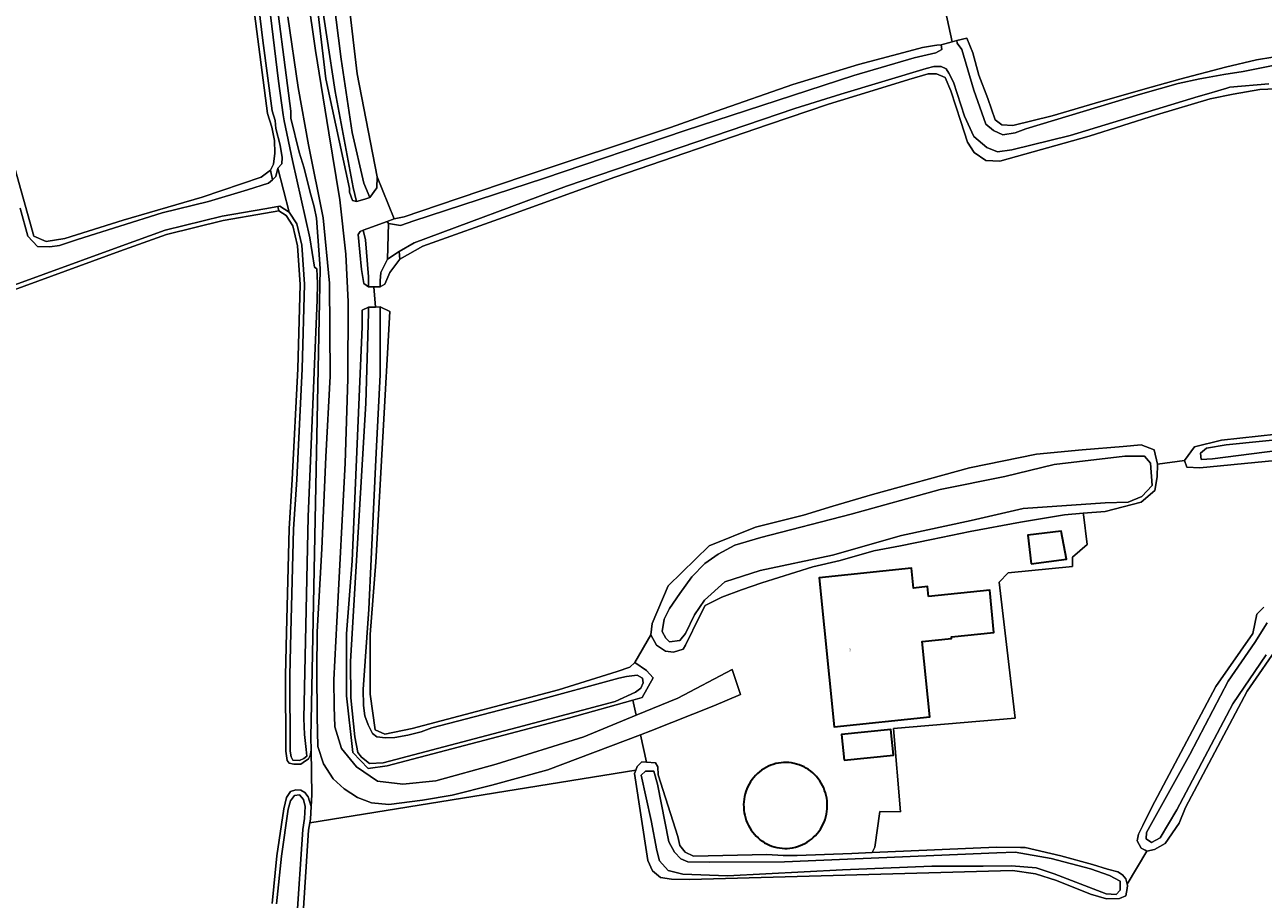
# Model space of a CAD drawing. Header units: metres. Extents: x 229229 to 231729, y 593167 to 595667.
# Tile 6 of 256: x 229455 to 229664, y 593741 to 593888. Entities that reach past the tile are written whole.
import ezdxf
from ezdxf.enums import TextEntityAlignment as Align

# ---------------------------------------------------------------- set-up
doc = ezdxf.new("R2010")
doc.units = ezdxf.units.M
for name, color, linetype, lineweight in [('B-WE-GR-GRAS-GV', 60, 'Continuous', 13), ('B-WE-OG-BEBOUWING-GV', 7, 'Continuous', 35), ('B-WE-OG-BEBOUWING-T18', 10, 'Continuous', 18), ('B-WE-OG-BEBOUWING_BEZINKTANK-GV', 7, 'Continuous', 35), ('B-WE-OG-TERREIN_ERF-GV', 7, 'Continuous', 18), ('B-WE-OG-WATER-GV', 130, 'Continuous', 18), ('B-WE-OG-WATER_SLOOT-GV', 120, 'Continuous', 18), ('B-WE-OG-WEG-GV', 7, 'Continuous', 18), ('B-WE-VH-VERHARDING_GESLOTEN-GV', 252, 'Continuous', 18)]:
    doc.layers.add(name, color=color, linetype=linetype, lineweight=lineweight)
doc.styles.add('NLCS-ISO-M250-T18', font='NLCS-ISO.ttf', dxfattribs={"height": 0.45})

msp = doc.modelspace()

# ---------------------------------------------------------------- linework, layer by layer
at = {"layer": 'B-WE-GR-GRAS-GV'}
for points in [[(229507.107, 593915.111), (229511.25, 593880.026), (229514.615, 593862.605), (229517.49, 593855.492), (229519.173, 593855.866), (229524.969, 593857.799), (229539.304, 593862.663), (229564.173, 593870.957), (229571.963, 593873.701), (229584.865, 593878.191), (229595.959, 593881.558), (229603.625, 593883.616), (229606.804, 593884.427), (229608.798, 593884.801), (229609.192, 593884.852), (229609.935, 593884.91), (229611.814, 593885.402), (229610.658, 593890.597)], [(229444.085, 593897.197), (229456.56, 593852.564), (229458.681, 593851.646), (229461.805, 593852.166), (229471.697, 593855.292), (229485.025, 593859.147), (229495.024, 593862.564), (229496.567, 593863.736), (229497.099, 593864.728), (229497.297, 593866.58), (229497.231, 593868.763), (229496.813, 593870.977), (229496.051, 593873.272), (229492.993, 593897.197)], [(229610.658, 593890.597), (229611.814, 593885.402), (229612.611, 593885.611), (229614.283, 593886.048), (229615.28, 593883.554), (229616.34, 593879.75), (229617.835, 593875.821), (229619.082, 593872.204), (229620.204, 593871.393), (229622.074, 593871.269), (229628.743, 593872.89), (229636.97, 593875.322), (229645.446, 593877.754), (229650.307, 593879.126), (229657.992, 593881.123), (229663.26, 593882.339), (229671.555, 593883.731)], [(229667.915, 593877.528), (229663.8, 593877.347), (229659.299, 593876.542), (229655.418, 593875.759), (229646.381, 593873.077), (229634.975, 593869.46), (229619.892, 593865.22), (229617.524, 593865.345), (229615.529, 593866.716), (229614.408, 593868.463), (229613.286, 593871.955), (229611.603, 593877.13), (229610.606, 593879.375), (229609.172, 593879.999), (229607.739, 593879.999), (229604.498, 593879.064), (229597.704, 593876.943), (229590.911, 593874.886), (229580.751, 593871.456), (229554.761, 593862.538), (229537.497, 593856.302), (229522.352, 593850.877), (229518.425, 593848.695), (229516.742, 593846.45), (229515.898, 593844.487), (229515.135, 593844.022), (229514.03, 593844.015), (229514.348, 593840.605), (229515.135, 593840.61), (229516.756, 593839.858), (229514.401, 593797.507), (229513.407, 593785.269), (229513.437, 593775.182), (229514.275, 593769.182), (229515.88, 593768.465), (229520.531, 593769.38), (229545.267, 593775.904), (229555.166, 593779.004), (229557.294, 593779.776), (229558.177, 593780.549), (229560.846, 593785.219), (229561.117, 593787.162), (229563.806, 593793.501), (229570.747, 593800.241), (229578.578, 593803.418), (229586.661, 593805.433), (229591.649, 593806.965), (229598.348, 593808.915), (229614.736, 593813.437), (229626.048, 593815.731), (229633.796, 593816.456), (229640.726, 593817.051), (229643.788, 593817.327), (229645.986, 593816.458), (229646.506, 593814.082), (229651.087, 593814.695), (229652.776, 593816.973), (229657.322, 593818.137), (229666.618, 593819.11)], [(229496.837, 593739.825), (229497.675, 593747.908), (229498.842, 593755.822), (229499.296, 593757.741), (229499.965, 593758.729), (229500.885, 593759.047), (229501.705, 593758.98), (229502.374, 593758.561), (229502.96, 593757.841), (229503.445, 593756.221), (229503.557, 593758.19), (229503.427, 593765.733), (229503.298, 593764.819), (229502.984, 593764.276), (229502.11, 593763.681), (229501.692, 593763.397), (229500.504, 593763.363), (229499.734, 593763.531), (229499.383, 593763.983), (229499.177, 593765.584), (229499.116, 593778.334), (229499.268, 593785.642), (229499.733, 593803.128), (229500.263, 593811.492), (229501.175, 593830.187), (229501.571, 593844.434), (229501.114, 593850.959), (229500.363, 593854.343), (229499.205, 593856.079), (229497.989, 593856.84), (229495.756, 593856.487), (229488.578, 593855.235), (229478.985, 593852.869), (229471.086, 593850.037), (229445.656, 593840.766)], [(229674.028, 593815.402), (229653.703, 593813.462), (229651.494, 593813.574), (229651.087, 593814.695), (229646.506, 593814.082), (229646.483, 593811.9), (229646.052, 593809.621), (229643.742, 593807.626), (229637.664, 593806.086), (229633.933, 593805.771), (229634.015, 593805.527), (229634.653, 593800.46), (229632.14, 593798.344), (229632.14, 593796.756), (229621.292, 593795.698), (229619.78, 593794.141), (229622.453, 593771.134), (229601.868, 593769.411), (229603.059, 593755.344), (229599.596, 593755.349), (229598.716, 593749.341), (229598.304, 593748.439), (229604.861, 593748.707), (229619.297, 593749.35), (229623.338, 593749.287), (229624.172, 593749.274), (229630.181, 593747.913), (229635.536, 593746.416), (229638.06, 593745.661), (229639.814, 593745.194), (229640.632, 593744.687), (229641.172, 593743.996), (229641.39, 593743.107), (229644.726, 593748.675), (229644.417, 593748.832), (229643.78, 593749.157), (229643.076, 593750.401), (229643.286, 593751.521), (229644.041, 593752.998), (229645.559, 593756.12), (229656.397, 593776.509), (229662.641, 593785.456), (229663.323, 593788.715), (229664.494, 593789.88)], [(229667.376, 593783.932), (229661.66, 593775.686), (229651.245, 593756.049), (229650.204, 593753.411), (229647.806, 593749.991), (229646.017, 593748.956), (229644.726, 593748.675), (229641.39, 593743.107), (229641.453, 593742.851), (229641.385, 593742.391), (229641.194, 593741.101), (229640.08, 593740.657), (229637.887, 593740.64), (229635.203, 593741.397), (229629.437, 593743.712), (229625.874, 593744.85), (229621.988, 593745.431), (229567.384, 593743.862), (229564.341, 593743.971), (229562.501, 593744.244), (229561.171, 593745.348), (229560.381, 593747.116), (229558.098, 593761.815), (229558.338, 593762.384), (229503.218, 593753.445), (229503.022, 593752.241), (229501.964, 593736.375)]]:
    msp.add_lwpolyline(points, dxfattribs=at)
at = {"layer": 'B-WE-OG-BEBOUWING-GV'}
for points in [[(229625.172, 593797.22), (229631.159, 593797.994), (229630.254, 593802.744), (229624.6, 593802.078)], [(229607.836, 593791.688), (229607.665, 593793.36), (229605.301, 593793.118), (229604.957, 593796.471), (229589.306, 593794.868), (229591.886, 593769.689), (229608.033, 593771.344), (229606.727, 593784.086), (229611.711, 593784.597), (229611.68, 593784.902), (229618.882, 593785.64), (229618.154, 593792.746)], [(229593.527, 593764.037), (229601.892, 593764.877), (229601.457, 593769.216), (229593.091, 593768.376)]]:
    msp.add_lwpolyline(points, close=True, dxfattribs=at)
at = {"layer": 'B-WE-OG-BEBOUWING_BEZINKTANK-GV'}
msp.add_lwpolyline([(229590.7, 593756.715), (229590.666, 593757.169), (229590.605, 593757.621), (229590.517, 593758.067), (229590.401, 593758.507), (229590.258, 593758.939), (229590.09, 593759.36), (229589.896, 593759.77), (229589.677, 593760.167), (229589.434, 593760.548), (229589.168, 593760.914), (229588.881, 593761.261), (229588.573, 593761.589), (229588.245, 593761.897), (229587.899, 593762.183), (229587.537, 593762.447), (229587.159, 593762.686), (229586.767, 593762.901), (229586.362, 593763.09), (229585.947, 593763.252), (229585.523, 593763.388), (229585.091, 593763.496), (229584.654, 593763.575), (229584.212, 593763.627), (229583.769, 593763.65), (229583.324, 593763.644), (229582.881, 593763.61), (229582.441, 593763.548), (229582.006, 593763.457), (229581.577, 593763.338), (229581.156, 593763.192), (229580.745, 593763.019), (229580.345, 593762.82), (229579.959, 593762.596), (229579.586, 593762.347), (229579.23, 593762.074), (229578.891, 593761.78), (229578.571, 593761.464), (229578.271, 593761.128), (229577.992, 593760.773), (229577.735, 593760.401), (229577.502, 593760.014), (229577.293, 593759.612), (229577.109, 593759.197), (229576.95, 593758.771), (229576.818, 593758.336), (229576.713, 593757.893), (229576.635, 593757.445), (229576.585, 593756.992), (229576.562, 593756.537), (229576.568, 593756.081), (229576.601, 593755.627), (229576.662, 593755.176), (229576.751, 593754.729), (229576.867, 593754.289), (229577.009, 593753.858), (229577.178, 593753.436), (229577.372, 593753.026), (229577.591, 593752.63), (229577.834, 593752.248), (229578.099, 593751.883), (229578.387, 593751.535), (229578.695, 593751.207), (229579.022, 593750.899), (229579.368, 593750.613), (229579.731, 593750.35), (229580.109, 593750.11), (229580.501, 593749.895), (229580.905, 593749.707), (229581.32, 593749.544), (229581.745, 593749.409), (229582.176, 593749.301), (229582.614, 593749.221), (229583.055, 593749.169), (229583.499, 593749.146), (229583.943, 593749.152), (229584.386, 593749.186), (229584.826, 593749.249), (229585.325, 593749.356), (229585.691, 593749.458), (229586.112, 593749.604), (229586.523, 593749.777), (229586.922, 593749.976), (229587.309, 593750.201), (229587.681, 593750.449), (229588.037, 593750.722), (229588.376, 593751.017), (229588.696, 593751.332), (229588.996, 593751.668), (229589.275, 593752.023), (229589.532, 593752.395), (229589.766, 593752.783), (229589.975, 593753.185), (229590.159, 593753.599), (229590.317, 593754.025), (229590.45, 593754.46), (229590.555, 593754.903), (229590.633, 593755.351), (229590.683, 593755.804), (229590.705, 593756.259)], close=True, dxfattribs=at)
at = {"layer": 'B-WE-OG-TERREIN_ERF-GV'}
for points in [[(229619.78, 593794.141), (229621.292, 593795.698), (229632.14, 593796.756), (229632.14, 593798.344), (229634.653, 593800.46), (229634.015, 593805.527), (229633.933, 593805.771), (229630.798, 593805.506), (229623.367, 593804.261), (229614.865, 593802.674), (229608.295, 593801.317), (229603.094, 593800.255), (229598.581, 593799.386), (229592.901, 593797.803), (229588.239, 593796.687), (229579.616, 593794.033), (229576.226, 593792.852), (229572.85, 593791.595), (229570.042, 593790.155), (229569.138, 593788.431), (229566.705, 593783.484), (229566.346, 593782.81), (229564.726, 593782.291), (229563.362, 593782.47), (229561.842, 593783.455), (229560.846, 593785.219), (229558.177, 593780.549), (229560.115, 593779.175), (229561.242, 593777.952), (229559.41, 593774.637), (229557.83, 593774.197), (229558.389, 593771.633), (229565.426, 593774.516), (229574.635, 593779.388), (229576.038, 593775.155), (229571.507, 593773.234), (229560.861, 593769.014), (229559.105, 593768.348), (229560.115, 593763.715), (229561.644, 593763.615), (229562.068, 593762.917), (229562.119, 593761.584), (229565.462, 593751.126), (229565.759, 593749.656), (229566.704, 593748.525), (229568.065, 593747.807), (229580.498, 593748.109), (229583.219, 593747.958), (229585.637, 593747.958), (229594.858, 593748.298), (229598.304, 593748.439), (229598.716, 593749.341), (229599.596, 593755.349), (229603.059, 593755.344), (229601.868, 593769.411), (229622.453, 593771.134)], [(229625.172, 593797.22), (229624.6, 593802.078), (229630.254, 593802.744), (229631.159, 593797.994)], [(229589.306, 593794.868), (229604.957, 593796.471), (229605.301, 593793.118), (229607.665, 593793.36), (229607.836, 593791.688), (229618.154, 593792.746), (229618.882, 593785.64), (229611.68, 593784.902), (229611.711, 593784.597), (229606.727, 593784.086), (229608.033, 593771.344), (229591.886, 593769.689)], [(229593.091, 593768.376), (229601.457, 593769.216), (229601.892, 593764.877), (229593.527, 593764.037)], [(229579.23, 593762.074), (229579.586, 593762.347), (229579.959, 593762.596), (229580.345, 593762.82), (229580.745, 593763.019), (229581.156, 593763.192), (229581.577, 593763.338), (229582.006, 593763.457), (229582.441, 593763.548), (229582.881, 593763.61), (229583.324, 593763.644), (229583.769, 593763.65), (229584.212, 593763.627), (229584.654, 593763.575), (229585.091, 593763.496), (229585.523, 593763.388), (229585.947, 593763.252), (229586.362, 593763.09), (229586.767, 593762.901), (229587.159, 593762.686), (229587.537, 593762.447), (229587.899, 593762.183), (229588.245, 593761.897), (229588.573, 593761.589), (229588.881, 593761.261), (229589.168, 593760.914), (229589.434, 593760.548), (229589.677, 593760.167), (229589.896, 593759.77), (229590.09, 593759.36), (229590.258, 593758.939), (229590.401, 593758.507), (229590.517, 593758.067), (229590.605, 593757.621), (229590.666, 593757.169), (229590.7, 593756.715), (229590.705, 593756.259), (229590.683, 593755.804), (229590.633, 593755.351), (229590.555, 593754.903), (229590.45, 593754.46), (229590.317, 593754.025), (229590.159, 593753.599), (229589.975, 593753.185), (229589.766, 593752.783), (229589.532, 593752.395), (229589.275, 593752.023), (229588.996, 593751.668), (229588.696, 593751.332), (229588.376, 593751.017), (229588.037, 593750.722), (229587.681, 593750.449), (229587.309, 593750.201), (229586.922, 593749.976), (229586.523, 593749.777), (229586.112, 593749.604), (229585.691, 593749.458), (229585.325, 593749.356), (229584.826, 593749.249), (229584.386, 593749.186), (229583.943, 593749.152), (229583.499, 593749.146), (229583.055, 593749.169), (229582.614, 593749.221), (229582.176, 593749.301), (229581.745, 593749.409), (229581.32, 593749.544), (229580.905, 593749.707), (229580.501, 593749.895), (229580.109, 593750.11), (229579.731, 593750.35), (229579.368, 593750.613), (229579.022, 593750.899), (229578.695, 593751.207), (229578.387, 593751.535), (229578.099, 593751.883), (229577.834, 593752.248), (229577.591, 593752.63), (229577.372, 593753.026), (229577.178, 593753.436), (229577.009, 593753.858), (229576.867, 593754.289), (229576.751, 593754.729), (229576.662, 593755.176), (229576.601, 593755.627), (229576.568, 593756.081), (229576.562, 593756.537), (229576.585, 593756.992), (229576.635, 593757.445), (229576.713, 593757.893), (229576.818, 593758.336), (229576.95, 593758.771), (229577.109, 593759.197), (229577.293, 593759.612), (229577.502, 593760.014), (229577.735, 593760.401), (229577.992, 593760.773), (229578.271, 593761.128), (229578.571, 593761.464), (229578.891, 593761.78)]]:
    msp.add_lwpolyline(points, close=True, dxfattribs=at)
at = {"layer": 'B-WE-OG-WATER-GV'}
for points in [[(229494.362, 594022.276), (229493.953, 594025.479), (229493.062, 594024.885), (229492.467, 594023.099), (229492.335, 594019.791), (229493.393, 594010.462), (229498.065, 593966.724), (229499.96, 593948.54), (229502.132, 593926.531), (229504.693, 593895.539), (229507.5, 593876.995), (229510.551, 593860.814), (229511.116, 593858.405), (229512.507, 593858.819), (229513.386, 593859.081), (229512.375, 593861.51), (229510.359, 593870.108), (229508.507, 593882.48), (229507.251, 593892.735), (229504.348, 593921.273), (229498.944, 593981.893), (229496.233, 594004.984), (229494.686, 594018.02), (229494.34, 594020.44)], [(229512.246, 593853.582), (229512.627, 593851.958), (229513.118, 593845.72), (229513.122, 593844.009), (229514.03, 593844.015), (229515.135, 593844.022), (229515.135, 593845.017), (229515.211, 593846.416), (229515.74, 593847.474), (229516.382, 593848.684), (229516.541, 593854.714), (229516.294, 593855.056), (229513.048, 593853.874)], [(229514.348, 593840.605), (229513.13, 593840.597), (229513.132, 593839.542), (229512.679, 593824.344), (229510.103, 593780.714), (229510.178, 593774.552), (229510.859, 593767.973), (229511.35, 593765.365), (229511.955, 593764.533), (229513.315, 593763.474), (229515.62, 593763.588), (229538.277, 593769.548), (229554.84, 593773.933), (229558.297, 593775.52), (229559.161, 593776.212), (229559.571, 593777.098), (229559.485, 593777.918), (229558.578, 593778.415), (229556.786, 593778.178), (229555.441, 593777.913), (229540.966, 593773.94), (229523.875, 593769.486), (229522.061, 593768.816), (229519.815, 593768.276), (229517.612, 593767.887), (229516.036, 593767.844), (229514.546, 593768.017), (229513.794, 593768.545), (229513.066, 593769.99), (229512.536, 593771.533), (229512.326, 593773.298), (229512.239, 593775.965), (229513.206, 593789.554), (229513.982, 593806.425), (229514.436, 593815.974), (229515.097, 593829.138), (229515.135, 593840.61)], [(229678.596, 593815.225), (229678.18, 593820.67), (229677.122, 593819.233), (229658.151, 593817.343), (229654.788, 593816.738), (229653.805, 593815.906), (229653.881, 593814.847), (229655.846, 593814.961), (229673.381, 593817.191), (229677.235, 593816.662)], [(229563.129, 593787.846), (229562.789, 593785.805), (229563.394, 593784.633), (229564.036, 593784.028), (229565.774, 593784.255), (229566.757, 593785.427), (229568.269, 593788.603), (229569.969, 593791.098), (229573.37, 593794.16), (229579.341, 593796.088), (229591.585, 593798.659), (229603.27, 593802.012), (229615.042, 593804.526), (229623.837, 593806.577), (229637.659, 593807.503), (229641.55, 593807.631), (229643.893, 593808.614), (229645.594, 593810.466), (229645.33, 593814.247), (229644.347, 593815.381), (229641.021, 593815.381), (229629.042, 593813.982), (229620.69, 593811.979), (229609.768, 593809.775), (229594.727, 593805.616), (229579.46, 593801.646), (229575.059, 593800.385), (229572.274, 593798.872), (229569.985, 593797.274), (229567.825, 593795.005), (229565.795, 593792.218), (229564.025, 593789.669)], [(229559.216, 593761.496), (229560.926, 593753.835), (229561.871, 593748.769), (229562.362, 593747.03), (229563.798, 593745.404), (229566.255, 593744.799), (229573.85, 593744.496), (229593.27, 593745.517), (229608.348, 593746.122), (229617.072, 593746.157), (229621.845, 593746.222), (229626.012, 593745.855), (229629.036, 593744.839), (229637.868, 593741.469), (229639.552, 593741.361), (229640.199, 593742.067), (229640.199, 593743.589), (229638.413, 593744.582), (229635.173, 593745.706), (229628.559, 593747.427), (229622.461, 593748.477), (229619.35, 593748.405), (229583.461, 593746.875), (229570.779, 593746.789), (229567.114, 593746.864), (229565.942, 593747.394), (229564.846, 593748.49), (229563.939, 593750.267), (229562.012, 593760.021), (229561.37, 593762.176), (229559.971, 593762.214)]]:
    msp.add_lwpolyline(points, close=True, dxfattribs=at)
for points in [[(229672.845, 593882.775), (229660.985, 593880.419), (229657.759, 593879.868), (229654.619, 593879.33), (229653.691, 593879.172), (229650.026, 593878.378), (229643.637, 593876.584), (229624.273, 593870.685), (229622.481, 593870.015), (229620.364, 593869.713), (229618.81, 593870.448), (229617.492, 593871.506), (229615.501, 593877.257), (229613.437, 593884.112), (229612.681, 593885.192), (229612.611, 593885.611), (229611.814, 593885.402), (229609.935, 593884.91), (229610.05, 593884.119), (229609.068, 593883.552), (229605.402, 593882.682), (229595.168, 593879.735), (229566.66, 593870.43), (229542.72, 593862.292), (229520.783, 593855.158), (229518.559, 593854.38), (229516.541, 593854.714), (229516.382, 593848.684), (229518.339, 593850.001), (229518.347, 593850.007), (229520.842, 593851.444), (229546.59, 593861.025), (229585.201, 593874.16), (229593.012, 593876.555), (229607.422, 593880.893), (229608.718, 593881.238), (229609.971, 593881.217), (229610.791, 593880.849), (229611.266, 593880.115), (229612.016, 593878.567), (229613.906, 593872.821), (229615.493, 593869.418), (229617.647, 593867.528), (229619.461, 593866.809), (229621.917, 593867.187), (229631.743, 593869.607), (229653.383, 593876.177), (229655.207, 593876.703), (229658.229, 593877.576), (229658.749, 593877.727), (229665.363, 593878.332)], [(229445.399, 593841.462), (229470.834, 593850.735), (229478.77, 593853.58), (229488.426, 593855.962), (229495.634, 593857.219), (229497.839, 593857.567), (229498.147, 593857.616), (229499.734, 593856.624), (229497.839, 593864.055), (229497.494, 593862.63), (229496.901, 593862.117), (229496.22, 593861.528), (229492.686, 593860.392), (229486.086, 593858.45), (229478.251, 593856.489), (229463.965, 593852.027), (229460.92, 593850.99), (229459.279, 593850.749), (229457.163, 593850.836), (229455.557, 593852.583), (229454.283, 593857.286)], [(229665.055, 593787.274), (229663.005, 593783.9), (229658.441, 593777.416), (229652.003, 593765.015), (229644.671, 593751.82), (229644.634, 593750.762), (229645.503, 593750.119), (229646.977, 593750.951), (229649.773, 593755.639), (229659.259, 593773.559), (229664.882, 593781.858)]]:
    msp.add_lwpolyline(points, dxfattribs=at)
at = {"layer": 'B-WE-OG-WATER_SLOOT-GV'}
for points in [[(229513.386, 593859.081), (229514.527, 593860.731), (229514.615, 593862.605), (229511.25, 593880.026), (229507.107, 593915.111), (229503.93, 593950.567), (229499.282, 593994.426), (229496.631, 594012.934), (229496.286, 594017.572), (229496.752, 594019.351), (229496.844, 594021.291), (229496.37, 594024.153), (229495.787, 594023.832), (229494.362, 594022.276), (229494.34, 594020.44), (229494.686, 594018.02), (229496.233, 594004.984), (229498.944, 593981.893), (229504.348, 593921.273), (229507.251, 593892.735), (229508.507, 593882.48), (229510.359, 593870.108), (229512.375, 593861.51)], [(229609.935, 593884.91), (229609.192, 593884.852), (229608.798, 593884.801), (229606.804, 593884.427), (229603.625, 593883.616), (229595.959, 593881.558), (229584.865, 593878.191), (229571.963, 593873.701), (229564.173, 593870.957), (229539.304, 593862.663), (229524.969, 593857.799), (229519.173, 593855.866), (229517.49, 593855.492), (229516.294, 593855.056), (229516.541, 593854.714), (229518.559, 593854.38), (229520.783, 593855.158), (229542.72, 593862.292), (229566.66, 593870.43), (229595.168, 593879.735), (229605.402, 593882.682), (229609.068, 593883.552), (229610.05, 593884.119)], [(229513.122, 593844.009), (229513.118, 593845.72), (229512.627, 593851.958), (229512.246, 593853.582), (229511.712, 593853.388), (229511.401, 593852.856), (229511.702, 593849.86), (229511.976, 593846.965), (229512.329, 593844.598)], [(229515.135, 593844.022), (229515.898, 593844.487), (229516.742, 593846.45), (229518.425, 593848.695), (229518.339, 593850.001), (229516.382, 593848.684), (229515.74, 593847.474), (229515.211, 593846.416), (229515.135, 593845.017)], [(229515.135, 593840.61), (229515.097, 593829.138), (229514.436, 593815.974), (229513.982, 593806.425), (229513.206, 593789.554), (229512.239, 593775.965), (229512.326, 593773.298), (229512.536, 593771.533), (229513.066, 593769.99), (229513.794, 593768.545), (229514.546, 593768.017), (229516.036, 593767.844), (229517.612, 593767.887), (229519.815, 593768.276), (229522.061, 593768.816), (229523.875, 593769.486), (229540.966, 593773.94), (229555.441, 593777.913), (229556.786, 593778.178), (229558.578, 593778.415), (229559.485, 593777.918), (229559.571, 593777.098), (229559.161, 593776.212), (229558.297, 593775.52), (229554.84, 593773.933), (229538.277, 593769.548), (229515.62, 593763.588), (229513.315, 593763.474), (229511.955, 593764.533), (229511.35, 593765.365), (229510.859, 593767.973), (229510.178, 593774.552), (229510.103, 593780.714), (229512.679, 593824.344), (229513.132, 593839.542), (229513.13, 593840.597), (229512.095, 593840.052), (229512.046, 593837.241), (229510.407, 593797.744), (229509.407, 593785.414), (229509.437, 593774.894), (229510.496, 593765.342), (229513.104, 593762.658), (229516.278, 593763.112), (229546.928, 593771.159), (229557.83, 593774.197), (229559.41, 593774.637), (229561.242, 593777.952), (229560.115, 593779.175), (229558.177, 593780.549), (229557.294, 593779.776), (229555.166, 593779.004), (229545.267, 593775.904), (229520.531, 593769.38), (229515.88, 593768.465), (229514.275, 593769.182), (229513.437, 593775.182), (229513.407, 593785.269), (229514.401, 593797.507), (229516.756, 593839.858)], [(229677.218, 593814.334), (229677.235, 593816.662), (229673.381, 593817.191), (229655.846, 593814.961), (229653.881, 593814.847), (229653.805, 593815.906), (229654.788, 593816.738), (229658.151, 593817.343), (229677.122, 593819.233), (229676.999, 593821.772), (229676.559, 593820.596), (229675.182, 593820.172), (229666.618, 593819.11), (229657.322, 593818.137), (229652.776, 593816.973), (229651.087, 593814.695), (229651.494, 593813.574), (229653.703, 593813.462), (229674.028, 593815.402), (229676.4, 593815.486)], [(229646.506, 593814.082), (229645.986, 593816.458), (229643.788, 593817.327), (229640.726, 593817.051), (229633.796, 593816.456), (229626.048, 593815.731), (229614.736, 593813.437), (229598.348, 593808.915), (229591.649, 593806.965), (229586.661, 593805.433), (229578.578, 593803.418), (229570.747, 593800.241), (229563.806, 593793.501), (229561.117, 593787.162), (229560.846, 593785.219), (229561.842, 593783.455), (229563.362, 593782.47), (229564.726, 593782.291), (229566.346, 593782.81), (229566.705, 593783.484), (229569.138, 593788.431), (229570.042, 593790.155), (229572.85, 593791.595), (229576.226, 593792.852), (229579.616, 593794.033), (229588.239, 593796.687), (229592.901, 593797.803), (229598.581, 593799.386), (229603.094, 593800.255), (229608.295, 593801.317), (229614.865, 593802.674), (229623.367, 593804.261), (229630.798, 593805.506), (229633.933, 593805.771), (229637.664, 593806.086), (229643.742, 593807.626), (229646.052, 593809.621), (229646.483, 593811.9)], [(229563.129, 593787.846), (229564.025, 593789.669), (229565.795, 593792.218), (229567.825, 593795.005), (229569.985, 593797.274), (229572.274, 593798.872), (229575.059, 593800.385), (229579.46, 593801.646), (229594.727, 593805.616), (229609.768, 593809.775), (229620.69, 593811.979), (229629.042, 593813.982), (229641.021, 593815.381), (229644.347, 593815.381), (229645.33, 593814.247), (229645.594, 593810.466), (229643.893, 593808.614), (229641.55, 593807.631), (229637.659, 593807.503), (229623.837, 593806.577), (229615.042, 593804.526), (229603.27, 593802.012), (229591.585, 593798.659), (229579.341, 593796.088), (229573.37, 593794.16), (229569.969, 593791.098), (229568.269, 593788.603), (229566.757, 593785.427), (229565.774, 593784.255), (229564.036, 593784.028), (229563.394, 593784.633), (229562.789, 593785.805)], [(229641.39, 593743.107), (229641.172, 593743.996), (229640.632, 593744.687), (229639.814, 593745.194), (229638.06, 593745.661), (229635.536, 593746.416), (229630.181, 593747.913), (229624.172, 593749.274), (229623.338, 593749.287), (229619.297, 593749.35), (229604.861, 593748.707), (229598.304, 593748.439), (229594.858, 593748.298), (229585.637, 593747.958), (229583.219, 593747.958), (229580.498, 593748.109), (229568.065, 593747.807), (229566.704, 593748.525), (229565.759, 593749.656), (229565.462, 593751.126), (229562.119, 593761.584), (229562.068, 593762.917), (229561.644, 593763.615), (229560.115, 593763.715), (229559.357, 593763.764), (229558.577, 593762.953), (229558.338, 593762.384), (229558.098, 593761.815), (229560.381, 593747.116), (229561.171, 593745.348), (229562.501, 593744.244), (229564.341, 593743.971), (229567.384, 593743.862), (229621.988, 593745.431), (229625.874, 593744.85), (229629.437, 593743.712), (229635.203, 593741.397), (229637.887, 593740.64), (229640.08, 593740.657), (229641.194, 593741.101), (229641.385, 593742.391), (229641.453, 593742.851)], [(229559.216, 593761.496), (229559.971, 593762.214), (229561.37, 593762.176), (229562.012, 593760.021), (229563.939, 593750.267), (229564.846, 593748.49), (229565.942, 593747.394), (229567.114, 593746.864), (229570.779, 593746.789), (229583.461, 593746.875), (229619.35, 593748.405), (229622.461, 593748.477), (229628.559, 593747.427), (229635.173, 593745.706), (229638.413, 593744.582), (229640.199, 593743.589), (229640.199, 593742.067), (229639.552, 593741.361), (229637.868, 593741.469), (229629.036, 593744.839), (229626.012, 593745.855), (229621.845, 593746.222), (229617.072, 593746.157), (229608.348, 593746.122), (229593.27, 593745.517), (229573.85, 593744.496), (229566.255, 593744.799), (229563.798, 593745.404), (229562.362, 593747.03), (229561.871, 593748.769), (229560.926, 593753.835)]]:
    msp.add_lwpolyline(points, close=True, dxfattribs=at)
for points in [[(229492.993, 593897.197), (229496.051, 593873.272), (229496.813, 593870.977), (229497.231, 593868.763), (229497.297, 593866.58), (229497.099, 593864.728), (229496.567, 593863.736), (229496.901, 593862.117), (229497.494, 593862.63), (229497.839, 593864.055), (229498.488, 593864.794), (229498.554, 593865.852), (229498.223, 593867.969), (229497.497, 593870.772), (229497.35, 593872.112), (229496.832, 593873.754), (229495.255, 593885.637), (229491.168, 593919.589)], [(229491.168, 593919.589), (229495.255, 593885.637), (229496.832, 593873.754), (229497.35, 593872.112), (229497.497, 593870.772), (229498.223, 593867.969), (229498.554, 593865.852), (229498.488, 593864.794), (229497.839, 593864.055), (229499.734, 593856.624), (229501.057, 593854.639), (229501.851, 593851.066), (229502.314, 593844.45), (229501.917, 593830.159), (229501.004, 593811.45), (229500.475, 593803.095), (229500.009, 593785.624), (229499.858, 593778.328), (229499.919, 593765.573), (229500.093, 593764.622), (229500.378, 593764.036), (229501.465, 593764.002), (229502.234, 593764.32), (229502.72, 593764.739), (229502.631, 593765.875), (229502.529, 593766.338), (229502.335, 593768.369), (229502.239, 593771.091), (229502.965, 593805.161), (229504.469, 593841.806), (229504.512, 593844.593), (229504.383, 593847.034), (229504.037, 593847.337), (229503.246, 593852.277), (229500.323, 593865.373), (229498.883, 593872.069), (229498.732, 593873.085), (229497.948, 593878.758), (229493.159, 593918.322)], [(229493.159, 593918.322), (229497.948, 593878.758), (229498.732, 593873.085), (229498.883, 593872.069), (229500.323, 593865.373), (229503.246, 593852.277), (229504.037, 593847.337), (229504.383, 593847.034), (229504.512, 593844.593), (229504.469, 593841.806), (229502.965, 593805.161), (229502.239, 593771.091), (229502.335, 593768.369), (229502.529, 593766.338), (229502.631, 593765.875), (229502.72, 593764.739), (229502.234, 593764.32), (229501.465, 593764.002), (229500.378, 593764.036), (229500.093, 593764.622), (229499.919, 593765.573), (229499.858, 593778.328), (229500.009, 593785.624), (229500.475, 593803.095), (229501.004, 593811.45), (229501.917, 593830.159), (229502.314, 593844.45), (229501.851, 593851.066), (229501.057, 593854.639), (229499.734, 593856.624), (229498.147, 593857.616), (229497.839, 593857.567), (229497.989, 593856.84), (229499.205, 593856.079), (229500.363, 593854.343), (229501.114, 593850.959), (229501.571, 593844.434), (229501.175, 593830.187), (229500.263, 593811.492), (229499.733, 593803.128), (229499.268, 593785.642), (229499.116, 593778.334), (229499.177, 593765.584), (229499.383, 593763.983), (229499.734, 593763.531), (229500.504, 593763.363), (229501.692, 593763.397), (229502.11, 593763.681), (229502.984, 593764.276), (229503.298, 593764.819), (229503.427, 593765.733), (229503.386, 593767.874), (229504.993, 593847.101), (229504.381, 593855.622), (229503.96, 593857.526), (229503.255, 593860.194), (229502.257, 593864.075), (229501.397, 593866.753), (229500.043, 593872.502), (229499.995, 593873.681), (229496.939, 593897.635)], [(229501.738, 593914.53), (229505.917, 593879.144), (229509.918, 593860.642), (229509.956, 593860.027), (229510.458, 593858.586), (229511.116, 593858.405), (229510.551, 593860.814), (229507.5, 593876.995), (229504.693, 593895.539)], [(229454.283, 593857.286), (229455.557, 593852.583), (229457.163, 593850.836), (229459.279, 593850.749), (229460.92, 593850.99), (229463.965, 593852.027), (229478.251, 593856.489), (229486.086, 593858.45), (229492.686, 593860.392), (229496.22, 593861.528), (229496.901, 593862.117), (229496.567, 593863.736), (229495.024, 593862.564), (229485.025, 593859.147), (229471.697, 593855.292), (229461.805, 593852.166), (229458.681, 593851.646), (229456.56, 593852.564), (229444.085, 593897.197)], [(229671.555, 593883.731), (229663.26, 593882.339), (229657.992, 593881.123), (229650.307, 593879.126), (229645.446, 593877.754), (229636.97, 593875.322), (229628.743, 593872.89), (229622.074, 593871.269), (229620.204, 593871.393), (229619.082, 593872.204), (229617.835, 593875.821), (229616.34, 593879.75), (229615.28, 593883.554), (229614.283, 593886.048), (229612.611, 593885.611), (229612.681, 593885.192), (229613.437, 593884.112), (229615.501, 593877.257), (229617.492, 593871.506), (229618.81, 593870.448), (229620.364, 593869.713), (229622.481, 593870.015), (229624.273, 593870.685), (229643.637, 593876.584), (229650.026, 593878.378), (229653.691, 593879.172), (229654.619, 593879.33), (229657.759, 593879.868), (229660.985, 593880.419), (229672.845, 593882.775)], [(229665.363, 593878.332), (229658.749, 593877.727), (229658.229, 593877.576), (229655.207, 593876.703), (229653.383, 593876.177), (229631.743, 593869.607), (229621.917, 593867.187), (229619.461, 593866.809), (229617.647, 593867.528), (229615.493, 593869.418), (229613.906, 593872.821), (229612.016, 593878.567), (229611.266, 593880.115), (229610.791, 593880.849), (229609.971, 593881.217), (229608.718, 593881.238), (229607.422, 593880.893), (229593.012, 593876.555), (229585.201, 593874.16), (229546.59, 593861.025), (229520.842, 593851.444), (229518.347, 593850.007), (229518.339, 593850.001), (229518.425, 593848.695), (229522.352, 593850.877), (229537.497, 593856.302), (229554.761, 593862.538), (229580.751, 593871.456), (229590.911, 593874.886), (229597.704, 593876.943), (229604.498, 593879.064), (229607.739, 593879.999), (229609.172, 593879.999), (229610.606, 593879.375), (229611.603, 593877.13), (229613.286, 593871.955), (229614.408, 593868.463), (229615.529, 593866.716), (229617.524, 593865.345), (229619.892, 593865.22), (229634.975, 593869.46), (229646.381, 593873.077), (229655.418, 593875.759), (229659.299, 593876.542), (229663.8, 593877.347), (229667.915, 593877.528)], [(229445.656, 593840.766), (229471.086, 593850.037), (229478.985, 593852.869), (229488.578, 593855.235), (229495.756, 593856.487), (229497.989, 593856.84), (229497.839, 593857.567), (229495.634, 593857.219), (229488.426, 593855.962), (229478.77, 593853.58), (229470.834, 593850.735), (229445.399, 593841.462)], [(229664.494, 593789.88), (229663.323, 593788.715), (229662.641, 593785.456), (229656.397, 593776.509), (229645.559, 593756.12), (229644.041, 593752.998), (229643.286, 593751.521), (229643.076, 593750.401), (229643.78, 593749.157), (229644.417, 593748.832), (229644.726, 593748.675), (229646.017, 593748.956), (229647.806, 593749.991), (229650.204, 593753.411), (229651.245, 593756.049), (229661.66, 593775.686), (229667.376, 593783.932)], [(229664.882, 593781.858), (229659.259, 593773.559), (229649.773, 593755.639), (229646.977, 593750.951), (229645.503, 593750.119), (229644.634, 593750.762), (229644.671, 593751.82), (229652.003, 593765.015), (229658.441, 593777.416), (229663.005, 593783.9), (229665.055, 593787.274)], [(229501.964, 593736.375), (229503.022, 593752.241), (229503.218, 593753.445), (229503.325, 593754.098), (229503.445, 593756.221), (229502.96, 593757.841), (229502.374, 593758.561), (229501.705, 593758.98), (229500.885, 593759.047), (229499.965, 593758.729), (229499.296, 593757.741), (229498.842, 593755.822), (229497.675, 593747.908), (229496.837, 593739.825)], [(229497.577, 593739.77), (229498.411, 593747.815), (229499.582, 593755.755), (229499.98, 593757.156), (229500.624, 593758.094), (229501.473, 593758.182), (229502.138, 593757.391), (229502.444, 593756.211), (229502.33, 593754.207), (229502.027, 593752.355), (229500.966, 593736.441)], [(229500.966, 593736.441), (229502.027, 593752.355), (229502.33, 593754.207), (229502.444, 593756.211), (229502.138, 593757.391), (229501.473, 593758.182), (229500.624, 593758.094), (229499.98, 593757.156), (229499.582, 593755.755), (229498.411, 593747.815), (229497.577, 593739.77)]]:
    msp.add_lwpolyline(points, dxfattribs=at)
at = {"layer": 'B-WE-OG-WEG-GV'}
for points in [[(229501.407, 593903.206), (229504.174, 593883.961), (229506.429, 593870.006), (229508.287, 593858.737), (229509.322, 593849.519), (229509.719, 593841.495), (229509.672, 593828.496), (229509.213, 593814.232), (229507.8, 593787.44), (229507.256, 593777.64), (229507.342, 593773.138), (229507.459, 593769.702), (229508.556, 593766.002), (229511.116, 593762.933), (229514.653, 593760.485), (229518.922, 593759.989), (229524.544, 593760.571), (229534.704, 593763.357), (229549.525, 593768.003), (229558.389, 593771.633), (229557.83, 593774.197), (229546.928, 593771.159), (229516.278, 593763.112), (229513.104, 593762.658), (229510.496, 593765.342), (229509.437, 593774.894), (229509.407, 593785.414), (229510.407, 593797.744), (229512.046, 593837.241), (229512.095, 593840.052), (229513.13, 593840.597), (229514.348, 593840.605), (229514.03, 593844.015), (229513.122, 593844.009), (229512.329, 593844.598), (229511.976, 593846.965), (229511.702, 593849.86), (229511.401, 593852.856), (229511.712, 593853.388), (229512.246, 593853.582), (229513.048, 593853.874), (229516.294, 593855.056), (229517.49, 593855.492), (229514.615, 593862.605), (229514.527, 593860.731), (229513.386, 593859.081), (229512.507, 593858.819), (229511.116, 593858.405), (229510.458, 593858.586), (229509.956, 593860.027), (229509.918, 593860.642), (229505.917, 593879.144), (229501.738, 593914.53)], [(229496.939, 593897.635), (229499.995, 593873.681), (229500.043, 593872.502), (229501.397, 593866.753), (229502.257, 593864.075), (229503.255, 593860.194), (229503.96, 593857.526), (229504.381, 593855.622), (229504.993, 593847.101), (229503.386, 593767.874), (229503.427, 593765.733), (229503.557, 593758.19), (229503.445, 593756.221), (229503.325, 593754.098), (229503.218, 593753.445), (229558.338, 593762.384), (229558.577, 593762.953), (229559.357, 593763.764), (229560.115, 593763.715), (229559.105, 593768.348), (229543.472, 593762.421), (229534.001, 593759.841), (229527.272, 593758.147), (229522.297, 593757.282), (229516.576, 593756.532), (229513.657, 593756.848), (229511.292, 593757.739), (229509.032, 593759.223), (229507.165, 593760.868), (229505.526, 593763.416), (229504.597, 593766.337), (229504.449, 593771.428), (229504.404, 593779.164), (229504.458, 593785.747), (229505.268, 593799.748), (229505.921, 593815.311), (229506.649, 593828.939), (229506.528, 593844.654), (229505.509, 593855.695), (229503.016, 593867.978), (229501.279, 593877.683), (229499.498, 593889.62)]]:
    msp.add_lwpolyline(points, dxfattribs=at)
at = {"layer": 'B-WE-VH-VERHARDING_GESLOTEN-GV'}
msp.add_lwpolyline([(229499.498, 593889.62), (229501.279, 593877.683), (229503.016, 593867.978), (229505.509, 593855.695), (229506.528, 593844.654), (229506.649, 593828.939), (229505.921, 593815.311), (229505.268, 593799.748), (229504.458, 593785.747), (229504.404, 593779.164), (229504.449, 593771.428), (229504.597, 593766.337), (229505.526, 593763.416), (229507.165, 593760.868), (229509.032, 593759.223), (229511.292, 593757.739), (229513.657, 593756.848), (229516.576, 593756.532), (229522.297, 593757.282), (229527.272, 593758.147), (229534.001, 593759.841), (229543.472, 593762.421), (229559.105, 593768.348), (229560.861, 593769.014), (229571.507, 593773.234), (229576.038, 593775.155), (229574.635, 593779.388), (229565.426, 593774.516), (229558.389, 593771.633), (229549.525, 593768.003), (229534.704, 593763.357), (229524.544, 593760.571), (229518.922, 593759.989), (229514.653, 593760.485), (229511.116, 593762.933), (229508.556, 593766.002), (229507.459, 593769.702), (229507.342, 593773.138), (229507.256, 593777.64), (229507.8, 593787.44), (229509.213, 593814.232), (229509.672, 593828.496), (229509.719, 593841.495), (229509.322, 593849.519), (229508.287, 593858.737), (229506.429, 593870.006), (229504.174, 593883.961), (229501.407, 593903.206)], dxfattribs=at)

# ---------------------------------------------------------------- texts
at = {"layer": 'B-WE-OG-BEBOUWING-T18', "style": 'NLCS-ISO-M250-T18'}
msp.add_text('2', height=0.45, rotation=5.8, dxfattribs=at).set_placement((229594.575, 593782.686), align=Align.MIDDLE)

doc.saveas('drawing.dxf')
